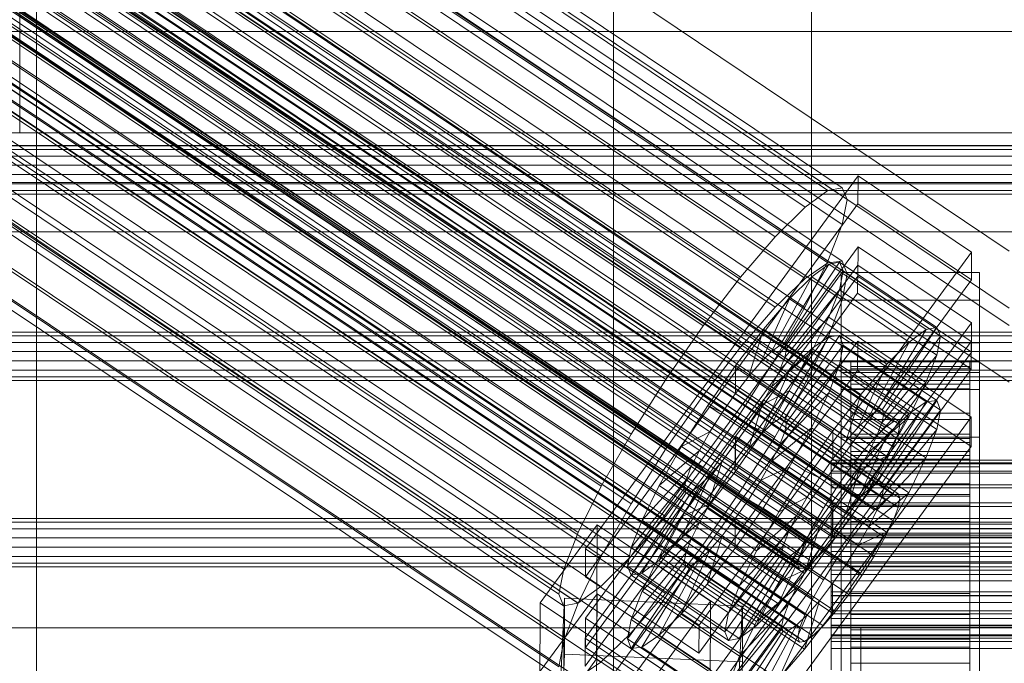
# Model space of a CAD drawing. Header units: millimetres. Extents: x -2233 to 65662, y -50530 to 6847.
# Tile 237 of 256: x -230 to -130, y -33394 to -33329. Entities that reach past the tile are written whole.
import ezdxf

# ---------------------------------------------------------------- set-up
doc = ezdxf.new("R2010")
doc.units = ezdxf.units.MM
for name, color, linetype, lineweight in [('COTAS_O', 1, 'Continuous', 0), ('COTAS_P', 1, 'Continuous', 0), ('frontal_C01', 7, 'Continuous', 0), ('frontal_C01-mix', 7, 'Continuous', 0), ('frontal_C02', 7, 'Continuous', 0), ('frontal_C03', 7, 'Continuous', 0), ('frontal_dosificador', 7, 'Continuous', 0), ('frontal_mezcladora', 7, 'Continuous', 0), ('frontal_secador', 7, 'Continuous', 0)]:
    doc.layers.add(name, color=color, linetype=linetype, lineweight=lineweight)
doc.dimstyles.new('R19_100', dxfattribs={"dimtxt": 250, "dimasz": 150, "dimexe": 150, "dimexo": 80, "dimgap": 100, "dimtad": 1, "dimtih": 1, "dimtoh": 1, "dimdsep": 46, "dimcen": 0.09, "dimadec": 0, "dimazin": 0, "dimtfac": 1, "dimtdec": 4, "dimtofl": 0, "dimtmove": 0, "dimatfit": 3, "dimfxl": 1, "dimtolj": 1, "dimtzin": 0, "dimarcsym": 0})

# ---------------------------------------------------------------- blocks, each defined once
blk = doc.blocks.new('DIM_R32_39')
at = {"layer": 'COTAS_O'}
for p, q in [((-1725, -33700), (-1575, -33655)), ((1725, -33700), (1575, -33655)), ((-1725, -34400), (-1725, -33700)), ((-1725, -33700), (1725, -33700)), ((-1725, -33700), (-1575, -33745)), ((1725, -33700), (1575, -33745)), ((1725, -34400), (1725, -33700))]:
    blk.add_line(p, q, dxfattribs=at)
blk.add_text('3450 O', height=250, dxfattribs=at).set_placement((0, -33600))
blk = doc.blocks.new('DIM_R32_40')
at = {"layer": 'COTAS_P'}
for p, q in [((-150, -32200), (550, -32200)), ((550, -32200), (505, -32350)), ((550, -34800), (550, -32200)), ((550, -32200), (595, -32350)), ((550, -34800), (505, -34650)), ((550, -34800), (595, -34650)), ((-150, -34800), (550, -34800))]:
    blk.add_line(p, q, dxfattribs=at)
blk.add_text('2600 P', height=250, rotation=90, dxfattribs=at).set_placement((450, -33500))
blk = doc.blocks.new('DIM_R32_42')
at = {"layer": 'COTAS_O'}
for p, q in [((-650, -33700), (50, -33700)), ((50, -33700), (5, -33850)), ((50, -34900), (50, -33700)), ((50, -33700), (95, -33850)), ((50, -34900), (5, -34750)), ((50, -34900), (95, -34750)), ((-650, -34900), (50, -34900))]:
    blk.add_line(p, q, dxfattribs=at)
blk.add_text('1200 O', height=250, rotation=90, dxfattribs=at).set_placement((-50, -34300))

msp = doc.modelspace()

# ---------------------------------------------------------------- linework, layer by layer
at = {"layer": 'frontal_C01'}
for p, q in [((-332.629, -33221.933), (-148.32, -33345.802)), ((-331.181, -33221.668), (-146.872, -33345.538)), ((-330.692, -33222.844), (-146.383, -33346.713)), ((-334.938, -33223.619), (-150.629, -33347.489)), ((-355.53, -33225.496), (-141.731, -33369.185)), ((-355.017, -33225.403), (-141.218, -33369.091)), ((-354.844, -33225.819), (-141.045, -33369.507)), ((-331.197, -33225.379), (-146.887, -33349.249)), ((-356.348, -33226.094), (-142.549, -33369.782)), ((-355.022, -33226.717), (-141.224, -33370.406)), ((-337.95, -33226.613), (-153.641, -33350.482)), ((-357.415, -33227.155), (-143.617, -33370.843)), ((-358.659, -33228.606), (-144.861, -33372.295)), ((-355.541, -33228.037), (-141.742, -33371.725)), ((-356.363, -33229.686), (-142.565, -33373.375)), ((-332.659, -33229.102), (-148.35, -33352.971)), ((-146.196, -33374.038), (-359.995, -33230.35)), ((-341.461, -33230.71), (-157.152, -33354.579)), ((-357.434, -33231.554), (-143.635, -33375.243)), ((-361.332, -33232.266), (-147.533, -33375.955)), ((-358.68, -33233.514), (-144.881, -33377.202)), ((-334.981, -33233.758), (-150.672, -33357.627)), ((-362.578, -33234.225), (-148.779, -33377.914)), ((-360.017, -33235.43), (-146.218, -33379.119)), ((-160.922, -33359.5), (-345.231, -33235.63)), ((-363.648, -33236.094), (-149.85, -33379.782)), ((-364.471, -33237.743), (-150.672, -33381.432)), ((-361.352, -33237.174), (-147.554, -33380.862)), ((-362.596, -33238.625), (-148.798, -33382.314)), ((-365.168, -33239.961), (-151.369, -33383.649)), ((-364.989, -33239.062), (-151.191, -33382.751)), ((-363.664, -33239.686), (-149.865, -33383.374)), ((-338.003, -33239.03), (-153.694, -33362.9)), ((-364.995, -33240.377), (-151.196, -33384.066)), ((-364.482, -33240.284), (-150.683, -33383.972)), ((-349.002, -33241.039), (-164.693, -33364.909)), ((-341.52, -33244.56), (-157.211, -33368.429)), ((-352.519, -33246.569), (-168.21, -33370.438)), ((-345.291, -33249.969), (-160.982, -33373.838)), ((-355.541, -33251.841), (-171.232, -33375.71)), ((-349.061, -33254.889), (-164.752, -33378.759)), ((-357.863, -33256.497), (-173.554, -33380.366)), ((-352.572, -33258.986), (-168.263, -33382.855)), ((-359.326, -33260.22), (-175.016, -33384.089)), ((-359.83, -33262.755), (-175.521, -33386.624)), ((-355.584, -33261.98), (-171.275, -33385.849)), ((-357.893, -33263.666), (-173.584, -33387.535)), ((-359.341, -33263.931), (-175.032, -33387.8)), ((-130, -33351.95), (-228.298, -33285.886)), ((-228.298, -33285.886), (-228.298, -33412.164)), ((-228.298, -33417.923), (-228.298, -33291.645)), ((-228.298, -33291.645), (-130, -33357.709)), ((425, -33329.738), (-425, -33329.738)), ((-425, -33341.25), (425, -33341.25)), ((-172.809, -33382.034), (-145.277, -33344.323)), ((-145.289, -33347.146), (-145.277, -33344.323)), ((-145.277, -33344.323), (-133.809, -33352.03)), ((-150.629, -33347.489), (-148.32, -33345.802)), ((-148.32, -33345.802), (-146.872, -33345.538)), ((-146.872, -33345.538), (-146.383, -33346.713)), ((-145.289, -33347.146), (-172.821, -33384.857)), ((-146.383, -33346.713), (-146.887, -33349.249)), ((-133.821, -33354.853), (-145.289, -33347.146)), ((-153.641, -33350.482), (-150.629, -33347.489)), ((-146.887, -33349.249), (-148.35, -33352.971)), ((-157.152, -33354.579), (-153.641, -33350.482)), ((-133.809, -33352.03), (-161.341, -33389.742)), ((-133.809, -33352.03), (-133.821, -33354.853)), ((-172.847, -33391.066), (-145.315, -33353.355)), ((-153.199, -33361.477), (-148.226, -33353.262)), ((-152.686, -33361.383), (-147.143, -33353.064)), ((-148.35, -33352.971), (-150.672, -33357.627)), ((-148.226, -33353.262), (-149.953, -33354.524)), ((-147.143, -33353.064), (-148.226, -33353.262)), ((-148.226, -33353.262), (-138.396, -33359.868)), ((-147.143, -33353.064), (-137.313, -33359.671)), ((-146.777, -33353.944), (-147.143, -33353.064)), ((-145.327, -33356.178), (-145.315, -33353.355)), ((-145.315, -33353.355), (-133.847, -33361.063)), ((-152.513, -33361.8), (-146.777, -33353.944)), ((-147.155, -33355.84), (-146.777, -33353.944)), ((-147, -33356.907), (-147, -33354.084)), ((-147, -33354.084), (-133, -33354.084)), ((-147, -33400.132), (-147, -33354.084)), ((-146.777, -33353.944), (-136.948, -33360.55)), ((-133, -33354.084), (-133, -33356.907)), ((-133, -33354.084), (-133, -33400.132)), ((-161.353, -33392.564), (-133.821, -33354.853)), ((-160.922, -33359.5), (-157.152, -33354.579)), ((-154.017, -33362.075), (-149.953, -33354.524)), ((-149.953, -33354.524), (-152.207, -33356.763)), ((-149.953, -33354.524), (-140.123, -33361.13)), ((-145.327, -33356.178), (-172.859, -33393.889)), ((-152.692, -33362.698), (-147.155, -33355.84)), ((-148.249, -33358.625), (-147.155, -33355.84)), ((-147.155, -33355.84), (-137.325, -33362.447)), ((-133.859, -33363.885), (-145.327, -33356.178)), ((-155.085, -33363.136), (-152.207, -33356.763)), ((-152.207, -33356.763), (-154.833, -33359.827)), ((-152.207, -33356.763), (-142.377, -33363.369)), ((-133, -33356.907), (-147, -33356.907)), ((-147, -33356.907), (-147, -33402.955)), ((-133, -33402.955), (-133, -33356.907)), ((-150.672, -33357.627), (-153.694, -33362.9)), ((-153.21, -33364.017), (-148.249, -33358.625)), ((-149.985, -33362.108), (-148.249, -33358.625)), ((-148.249, -33358.625), (-138.419, -33365.231)), ((-164.693, -33364.909), (-160.922, -33359.5)), ((-154.833, -33359.827), (-157.653, -33363.508)), ((-156.329, -33364.587), (-154.833, -33359.827)), ((-154.833, -33359.827), (-145.003, -33366.434)), ((-138.396, -33359.868), (-143.369, -33368.084)), ((-137.313, -33359.671), (-142.856, -33367.99)), ((-140.123, -33361.13), (-138.396, -33359.868)), ((-138.396, -33359.868), (-137.313, -33359.671)), ((-137.313, -33359.671), (-136.948, -33360.55)), ((-133.847, -33361.063), (-161.379, -33398.774)), ((-140.123, -33361.13), (-144.188, -33368.681)), ((-136.948, -33360.55), (-142.683, -33368.406)), ((-142.377, -33363.369), (-140.123, -33361.13)), ((-136.948, -33360.55), (-137.325, -33362.447)), ((-133.847, -33361.063), (-133.859, -33363.885)), ((-155.085, -33363.136), (-154.017, -33362.075)), ((-154.033, -33365.667), (-149.985, -33362.108)), ((-154.017, -33362.075), (-153.199, -33361.477)), ((-144.188, -33368.681), (-154.017, -33362.075)), ((-153.199, -33361.477), (-152.686, -33361.383)), ((-143.369, -33368.084), (-153.199, -33361.477)), ((-152.513, -33361.8), (-152.692, -33362.698)), ((-142.856, -33367.99), (-152.686, -33361.383)), ((-152.686, -33361.383), (-152.513, -33361.8)), ((-142.683, -33368.406), (-152.513, -33361.8)), ((-152.246, -33366.052), (-149.985, -33362.108)), ((-149.985, -33362.108), (-140.156, -33368.714)), ((-153.694, -33362.9), (-157.211, -33368.429)), ((-156.329, -33364.587), (-155.085, -33363.136)), ((-145.255, -33369.742), (-155.085, -33363.136)), ((-152.692, -33362.698), (-153.21, -33364.017)), ((-142.862, -33369.305), (-152.692, -33362.698)), ((-147, -33365.939), (-147, -33363.116)), ((-147, -33363.116), (-133, -33363.116)), ((-147, -33409.164), (-147, -33363.116)), ((-146, -33373.079), (-146, -33363.082)), ((-146, -33363.082), (-146, -33363.609)), ((-146, -33363.082), (-134, -33363.082)), ((-146, -33363.849), (-146, -33363.082)), ((-137.325, -33362.447), (-142.862, -33369.305)), ((-137.325, -33362.447), (-138.419, -33365.231)), ((-134, -33363.609), (-134, -33363.082)), ((-134, -33363.082), (-134, -33373.079)), ((-134, -33363.082), (-134, -33363.849)), ((-133, -33363.116), (-133, -33365.939)), ((-133, -33363.116), (-133, -33409.164)), ((-161.391, -33401.596), (-133.859, -33363.885)), ((-157.653, -33363.508), (-160.474, -33367.554)), ((-157.653, -33363.508), (-157.665, -33366.331)), ((-147.823, -33370.114), (-157.653, -33363.508)), ((-153.21, -33364.017), (-154.033, -33365.667)), ((-143.38, -33370.624), (-153.21, -33364.017)), ((-146, -33373.329), (-146, -33363.609)), ((-146, -33363.609), (-146, -33365.395)), ((-146, -33363.609), (-134, -33363.609)), ((-146, -33373.442), (-146, -33363.849)), ((-146, -33363.849), (-134, -33363.849)), ((-146, -33365.858), (-146, -33363.849)), ((-142.377, -33363.369), (-145.255, -33369.742)), ((-145.003, -33366.434), (-142.377, -33363.369)), ((-134, -33365.395), (-134, -33363.609)), ((-134, -33363.609), (-134, -33373.329)), ((-134, -33363.849), (-134, -33373.442)), ((-134, -33363.849), (-134, -33365.858)), ((-168.21, -33370.438), (-164.693, -33364.909)), ((-157.665, -33366.331), (-156.329, -33364.587)), ((-146.499, -33371.193), (-156.329, -33364.587)), ((-138.419, -33365.231), (-143.38, -33370.624)), ((-138.419, -33365.231), (-140.156, -33368.714)), ((-154.033, -33365.667), (-155.103, -33367.535)), ((-155.103, -33367.535), (-152.246, -33366.052)), ((-154.877, -33370.187), (-152.246, -33366.052)), ((-144.203, -33372.274), (-154.033, -33365.667)), ((-152.246, -33366.052), (-142.416, -33372.658)), ((-133, -33365.939), (-147, -33365.939)), ((-147, -33365.939), (-147, -33411.987)), ((-146, -33374.175), (-146, -33365.395)), ((-146, -33365.395), (-146, -33368.318)), ((-146, -33365.395), (-134, -33365.395)), ((-146, -33374.394), (-146, -33365.858)), ((-146, -33365.858), (-134, -33365.858)), ((-146, -33368.972), (-146, -33365.858)), ((-134, -33368.318), (-134, -33365.395)), ((-134, -33365.395), (-134, -33374.175)), ((-134, -33365.858), (-134, -33374.394)), ((-134, -33365.858), (-134, -33368.972)), ((-133, -33411.987), (-133, -33365.939)), ((-159.001, -33368.247), (-157.665, -33366.331)), ((-157.665, -33366.331), (-147.835, -33372.937)), ((-147.823, -33370.114), (-145.003, -33366.434)), ((-145.003, -33366.434), (-146.499, -33371.193)), ((-160.474, -33367.554), (-163.105, -33371.69)), ((-159.001, -33368.247), (-160.474, -33367.554)), ((-160.474, -33367.554), (-150.644, -33374.161)), ((-160.247, -33370.206), (-159.001, -33368.247)), ((-149.171, -33374.854), (-159.001, -33368.247)), ((-155.103, -33367.535), (-156.35, -33369.495)), ((-145.274, -33374.142), (-155.103, -33367.535)), ((-146, -33375.559), (-146, -33368.318)), ((-146, -33368.318), (-146, -33372.178)), ((-146, -33368.318), (-134, -33368.318)), ((-143.369, -33368.084), (-144.188, -33368.681)), ((-142.856, -33367.99), (-143.369, -33368.084)), ((-142.683, -33368.406), (-142.856, -33367.99)), ((-134, -33372.178), (-134, -33368.318)), ((-134, -33368.318), (-134, -33375.559)), ((-157.211, -33368.429), (-160.982, -33373.838)), ((-146, -33375.869), (-146, -33368.972)), ((-146, -33368.972), (-134, -33368.972)), ((-146, -33372.98), (-146, -33368.972)), ((-144.188, -33368.681), (-145.255, -33369.742)), ((-140.156, -33368.714), (-144.203, -33372.274)), ((-143.38, -33370.624), (-142.862, -33369.305)), ((-142.862, -33369.305), (-142.683, -33368.406)), ((-142.549, -33369.782), (-141.731, -33369.185)), ((-140.156, -33368.714), (-142.416, -33372.658)), ((-141.731, -33369.185), (-141.218, -33369.091)), ((-141.218, -33369.091), (-141.045, -33369.507)), ((-134, -33368.972), (-134, -33375.869)), ((-134, -33368.972), (-134, -33372.98)), ((-160.247, -33370.206), (-163.105, -33371.69)), ((-161.318, -33372.075), (-160.247, -33370.206)), ((-150.417, -33376.813), (-160.247, -33370.206)), ((-157.698, -33374.234), (-154.877, -33370.187)), ((-156.35, -33369.495), (-157.686, -33371.411)), ((-156.35, -33369.495), (-154.877, -33370.187)), ((-146.52, -33376.101), (-156.35, -33369.495)), ((-154.877, -33370.187), (-145.047, -33376.794)), ((-150.644, -33374.161), (-147.823, -33370.114)), ((-147.835, -33372.937), (-147.823, -33370.114)), ((-145.255, -33369.742), (-146.499, -33371.193)), ((-143.617, -33370.843), (-142.549, -33369.782)), ((-141.045, -33369.507), (-141.224, -33370.406)), ((-171.232, -33375.71), (-168.21, -33370.438)), ((-146.499, -33371.193), (-147.835, -33372.937)), ((-144.861, -33372.295), (-143.617, -33370.843)), ((-144.203, -33372.274), (-143.38, -33370.624)), ((-141.224, -33370.406), (-141.742, -33371.725)), ((-163.105, -33371.69), (-165.365, -33375.634)), ((-161.318, -33372.075), (-165.365, -33375.634)), ((-163.105, -33371.69), (-153.275, -33378.297)), ((-162.14, -33373.724), (-161.318, -33372.075)), ((-151.488, -33378.681), (-161.318, -33372.075)), ((-157.686, -33371.411), (-159.022, -33373.155)), ((-157.686, -33371.411), (-157.698, -33374.234)), ((-147.856, -33378.018), (-157.686, -33371.411)), ((-146.196, -33374.038), (-144.861, -33372.295)), ((-146, -33377.388), (-146, -33372.178)), ((-146, -33372.178), (-146, -33376.713)), ((-146, -33372.178), (-134, -33372.178)), ((-145.274, -33374.142), (-144.203, -33372.274)), ((-141.742, -33371.725), (-142.565, -33373.375)), ((-134, -33376.713), (-134, -33372.178)), ((-134, -33372.178), (-134, -33377.388)), ((-159.022, -33373.155), (-160.518, -33377.914)), ((-159.022, -33373.155), (-160.266, -33374.606)), ((-149.192, -33379.761), (-159.022, -33373.155)), ((-147.835, -33372.937), (-149.171, -33374.854)), ((-148, -33373.442), (-148, -33373.079)), ((-148, -33373.079), (-148, -33373.329)), ((-148, -33373.079), (148, -33373.079)), ((-146, -33377.767), (-146, -33372.98)), ((-146, -33372.98), (-134, -33372.98)), ((-146, -33377.607), (-146, -33372.98)), ((-146, -33373.329), (-146, -33373.079)), ((-134, -33373.079), (-146, -33373.079)), ((-146, -33373.079), (-146, -33373.442)), ((-142.416, -33372.658), (-145.274, -33374.142)), ((-142.416, -33372.658), (-145.047, -33376.794)), ((-134, -33372.98), (-134, -33377.767)), ((-134, -33372.98), (-134, -33377.607)), ((-134, -33373.079), (-134, -33373.329)), ((-134, -33373.442), (-134, -33373.079)), ((-162.14, -33373.724), (-167.102, -33379.117)), ((-160.982, -33373.838), (-164.752, -33378.759)), ((-162.659, -33375.043), (-162.14, -33373.724)), ((-152.311, -33380.331), (-162.14, -33373.724)), ((-160.518, -33377.914), (-157.698, -33374.234)), ((-157.698, -33374.234), (-147.868, -33380.84)), ((-153.275, -33378.297), (-150.644, -33374.161)), ((-150.644, -33374.161), (-149.171, -33374.854)), ((-148, -33373.329), (-148, -33374.175)), ((-148, -33373.329), (148, -33373.329)), ((-148, -33374.394), (-148, -33373.442)), ((-148, -33373.442), (148, -33373.442)), ((-148, -33374.175), (-148, -33375.559)), ((-148, -33374.175), (148, -33374.175)), ((-147.533, -33375.955), (-146.196, -33374.038)), ((-146.52, -33376.101), (-145.274, -33374.142)), ((-146, -33374.175), (-146, -33373.329)), ((-134, -33373.329), (-146, -33373.329)), ((-134, -33373.442), (-146, -33373.442)), ((-146, -33373.442), (-146, -33374.394)), ((-146, -33375.559), (-146, -33374.175)), ((-134, -33374.175), (-146, -33374.175)), ((-142.565, -33373.375), (-143.635, -33375.243)), ((-134, -33373.329), (-134, -33374.175)), ((-134, -33374.394), (-134, -33373.442)), ((-134, -33374.175), (-134, -33375.559)), ((-162.659, -33375.043), (-168.196, -33381.902)), ((-160.266, -33374.606), (-163.144, -33380.979)), ((-162.837, -33375.942), (-162.659, -33375.043)), ((-152.829, -33381.65), (-162.659, -33375.043)), ((-160.266, -33374.606), (-161.333, -33375.667)), ((-150.436, -33381.213), (-160.266, -33374.606)), ((-149.171, -33374.854), (-150.417, -33376.813)), ((-148, -33375.869), (-148, -33374.394)), ((-148, -33374.394), (148, -33374.394)), ((-134, -33374.394), (-146, -33374.394)), ((-146, -33374.394), (-146, -33375.869)), ((-143.635, -33375.243), (-144.881, -33377.202)), ((-134, -33375.869), (-134, -33374.394)), ((-173.554, -33380.366), (-171.232, -33375.71)), ((-162.837, -33375.942), (-168.573, -33383.798)), ((-162.151, -33376.265), (-167.125, -33384.48)), ((-165.365, -33375.634), (-167.102, -33379.117)), ((-161.333, -33375.667), (-165.397, -33383.218)), ((-165.365, -33375.634), (-155.535, -33382.24)), ((-162.664, -33376.358), (-162.837, -33375.942)), ((-153.008, -33382.548), (-162.837, -33375.942)), ((-162.151, -33376.265), (-162.664, -33376.358)), ((-161.333, -33375.667), (-162.151, -33376.265)), ((-152.321, -33382.871), (-162.151, -33376.265)), ((-151.503, -33382.273), (-161.333, -33375.667)), ((-148.779, -33377.914), (-147.533, -33375.955)), ((-148, -33375.559), (-148, -33377.388)), ((-148, -33375.559), (148, -33375.559)), ((-148, -33377.767), (-148, -33375.869)), ((-148, -33375.869), (148, -33375.869)), ((-147.856, -33378.018), (-146.52, -33376.101)), ((-145.047, -33376.794), (-146.52, -33376.101)), ((-146, -33377.388), (-146, -33375.559)), ((-134, -33375.559), (-146, -33375.559)), ((-134, -33375.869), (-146, -33375.869)), ((-146, -33375.869), (-146, -33377.767)), ((-134, -33375.559), (-134, -33377.388)), ((-134, -33377.767), (-134, -33375.869)), ((-162.664, -33376.358), (-168.208, -33384.678)), ((-152.835, -33382.965), (-162.664, -33376.358)), ((-153.275, -33378.297), (-150.417, -33376.813)), ((-150.417, -33376.813), (-151.488, -33378.681)), ((-145.047, -33376.794), (-147.868, -33380.84)), ((-144.881, -33377.202), (-146.218, -33379.119)), ((-146, -33376.713), (-146, -33379.536)), ((-134, -33376.713), (-146, -33376.713)), ((-146, -33376.713), (-146, -33381.614)), ((-134, -33379.536), (-134, -33376.713)), ((-134, -33381.614), (-134, -33376.713)), ((-163.144, -33380.979), (-160.518, -33377.914)), ((-160.518, -33377.914), (-150.688, -33384.521)), ((-149.85, -33379.782), (-148.779, -33377.914)), ((-149.192, -33379.761), (-147.856, -33378.018)), ((-148, -33377.388), (-148, -33379.536)), ((-148, -33377.388), (148, -33377.388)), ((-148, -33379.959), (-148, -33377.767)), ((-148, -33377.767), (148, -33377.767)), ((-147.868, -33380.84), (-147.856, -33378.018)), ((-146, -33379.536), (-146, -33377.388)), ((-134, -33377.388), (-146, -33377.388)), ((-146, -33379.959), (-146, -33377.607)), ((-146, -33377.607), (-134, -33377.607)), ((-146, -33382.539), (-146, -33377.607)), ((-134, -33377.767), (-146, -33377.767)), ((-146, -33377.767), (-146, -33379.959)), ((-134, -33377.388), (-134, -33379.536)), ((-134, -33377.607), (-134, -33379.959)), ((-134, -33377.607), (-134, -33382.539)), ((-134, -33379.959), (-134, -33377.767)), ((-164.752, -33378.759), (-168.263, -33382.855)), ((-167.102, -33379.117), (-168.196, -33381.902)), ((-167.102, -33379.117), (-157.272, -33385.723)), ((-155.535, -33382.24), (-153.275, -33378.297)), ((-155.535, -33382.24), (-151.488, -33378.681)), ((-151.488, -33378.681), (-152.311, -33380.331)), ((-146.218, -33379.119), (-147.554, -33380.862)), ((-177.394, -33387.473), (-171.658, -33379.616)), ((-171.715, -33393.164), (-171.658, -33379.616)), ((-171.658, -33379.616), (-160.19, -33387.324)), ((-150.688, -33384.521), (-149.192, -33379.761)), ((-150.672, -33381.432), (-149.85, -33379.782)), ((-150.436, -33381.213), (-149.192, -33379.761)), ((-148, -33379.536), (-148, -33381.857)), ((148, -33379.536), (-148, -33379.536)), ((-148, -33382.295), (-148, -33379.959)), ((-148, -33379.959), (148, -33379.959)), ((-146, -33379.536), (-134, -33379.536)), ((-146, -33381.857), (-146, -33379.536)), ((-134, -33379.959), (-146, -33379.959)), ((-146, -33379.959), (-146, -33382.295)), ((-134, -33379.536), (-134, -33381.857)), ((-134, -33382.295), (-134, -33379.959)), ((-175.016, -33384.089), (-173.554, -33380.366)), ((-165.397, -33383.218), (-163.144, -33380.979)), ((-163.144, -33380.979), (-153.314, -33387.585)), ((-157.272, -33385.723), (-152.311, -33380.331)), ((-153.314, -33387.585), (-150.436, -33381.213)), ((-152.311, -33380.331), (-152.829, -33381.65)), ((-151.503, -33382.273), (-150.436, -33381.213)), ((-147.868, -33380.84), (-150.688, -33384.521)), ((-147.554, -33380.862), (-148.798, -33382.314)), ((-172.809, -33382.034), (-172.821, -33384.857)), ((-161.341, -33389.742), (-172.809, -33382.034)), ((-168.196, -33381.902), (-168.573, -33383.798)), ((-168.196, -33381.902), (-158.366, -33388.508)), ((-158.366, -33388.508), (-152.829, -33381.65)), ((-157.272, -33385.723), (-155.535, -33382.24)), ((-152.829, -33381.65), (-153.008, -33382.548)), ((-151.191, -33382.751), (-150.672, -33381.432)), ((-148, -33381.857), (-148, -33384.193)), ((-148, -33381.857), (148, -33381.857)), ((-146, -33381.857), (-146, -33381.614)), ((-146, -33381.614), (-146, -33386.546)), ((-146, -33381.614), (-134, -33381.614)), ((-146, -33384.193), (-146, -33381.857)), ((-134, -33381.857), (-146, -33381.857)), ((-134, -33386.546), (-134, -33381.614)), ((-134, -33381.614), (-134, -33381.857)), ((-134, -33381.857), (-134, -33384.193)), ((-168.263, -33382.855), (-171.275, -33385.849)), ((-167.125, -33384.48), (-165.397, -33383.218)), ((-165.397, -33383.218), (-155.567, -33389.825)), ((-158.743, -33390.405), (-153.008, -33382.548)), ((-158.378, -33391.284), (-152.835, -33382.965)), ((-157.295, -33391.086), (-152.321, -33382.871)), ((-155.567, -33389.825), (-151.503, -33382.273)), ((-153.008, -33382.548), (-152.835, -33382.965)), ((-152.835, -33382.965), (-152.321, -33382.871)), ((-152.321, -33382.871), (-151.503, -33382.273)), ((-151.369, -33383.649), (-151.191, -33382.751)), ((-148.798, -33382.314), (-149.865, -33383.374)), ((-148, -33384.616), (-148, -33382.295)), ((-148, -33382.295), (148, -33382.295)), ((-146, -33382.295), (-146, -33382.539)), ((-134, -33382.295), (-146, -33382.295)), ((-146, -33382.295), (-146, -33384.616)), ((-146, -33382.539), (-134, -33382.539)), ((-146, -33387.439), (-146, -33382.539)), ((-134, -33382.539), (-134, -33382.295)), ((-134, -33384.616), (-134, -33382.295)), ((-134, -33382.539), (-134, -33387.439)), ((-175.521, -33386.624), (-175.016, -33384.089)), ((-168.573, -33383.798), (-168.208, -33384.678)), ((-168.573, -33383.798), (-158.743, -33390.405)), ((-151.196, -33384.066), (-151.369, -33383.649)), ((-150.683, -33383.972), (-151.196, -33384.066)), ((-149.865, -33383.374), (-150.683, -33383.972)), ((-148, -33384.193), (-148, -33386.385)), ((-148, -33384.193), (148, -33384.193)), ((-146, -33386.385), (-146, -33384.193)), ((-146, -33384.193), (-146, -33386.546)), ((-134, -33384.193), (-146, -33384.193)), ((-134, -33386.546), (-134, -33384.193)), ((-134, -33384.193), (-134, -33386.385)), ((-172.821, -33384.857), (-161.353, -33392.564)), ((-168.208, -33384.678), (-167.125, -33384.48)), ((-168.208, -33384.678), (-158.378, -33391.284)), ((-167.125, -33384.48), (-157.295, -33391.086)), ((-150.688, -33384.521), (-153.314, -33387.585)), ((-148, -33386.765), (-148, -33384.616)), ((-148, -33384.616), (148, -33384.616)), ((-146, -33384.616), (-146, -33387.439)), ((-134, -33384.616), (-146, -33384.616)), ((-146, -33384.616), (-146, -33386.765)), ((-134, -33387.439), (-134, -33384.616)), ((-134, -33386.765), (-134, -33384.616)), ((-171.275, -33385.849), (-173.584, -33387.535)), ((-158.366, -33388.508), (-157.272, -33385.723)), ((-177.811, -33446.586), (-174.943, -33387.023)), ((-175.032, -33387.8), (-175.521, -33386.624)), ((-174.943, -33392.669), (-174.943, -33387.023)), ((-174.943, -33387.023), (-156.962, -33387.819)), ((-148, -33386.385), (-148, -33388.283)), ((-148, -33386.385), (148, -33386.385)), ((-148, -33388.593), (-148, -33386.765)), ((-148, -33386.765), (148, -33386.765)), ((-146, -33388.283), (-146, -33386.385)), ((-146, -33386.385), (-146, -33391.173)), ((-134, -33386.385), (-146, -33386.385)), ((-146, -33386.546), (-146, -33391.173)), ((-146, -33386.546), (-134, -33386.546)), ((-146, -33386.765), (-146, -33391.974)), ((-134, -33386.765), (-146, -33386.765)), ((-146, -33386.765), (-146, -33388.593)), ((-134, -33391.173), (-134, -33386.385)), ((-134, -33386.385), (-134, -33388.283)), ((-134, -33391.173), (-134, -33386.546)), ((-134, -33391.974), (-134, -33386.765)), ((-134, -33388.593), (-134, -33386.765)), ((-177.394, -33387.473), (-177.451, -33401.021)), ((-165.926, -33395.18), (-177.394, -33387.473)), ((-173.584, -33387.535), (-175.032, -33387.8)), ((-160.19, -33387.324), (-165.926, -33395.18)), ((-160.19, -33387.324), (-160.247, -33400.872)), ((-156.962, -33387.819), (-159.83, -33447.383)), ((-156.962, -33387.819), (-156.962, -33393.466)), ((-153.314, -33387.585), (-155.567, -33389.825)), ((-146, -33387.439), (-134, -33387.439)), ((-146, -33391.974), (-146, -33387.439)), ((-134, -33387.439), (-134, -33391.974)), ((-158.743, -33390.405), (-158.366, -33388.508)), ((-148, -33388.283), (-148, -33389.759)), ((-148, -33388.283), (148, -33388.283)), ((-148, -33389.978), (-148, -33388.593)), ((-148, -33388.593), (148, -33388.593)), ((-146, -33389.759), (-146, -33388.283)), ((-146, -33388.283), (-146, -33395.18)), ((-134, -33388.283), (-146, -33388.283)), ((-146, -33388.593), (-146, -33395.834)), ((-134, -33388.593), (-146, -33388.593)), ((-146, -33388.593), (-146, -33389.978)), ((-134, -33395.18), (-134, -33388.283)), ((-134, -33388.283), (-134, -33389.759)), ((-134, -33395.834), (-134, -33388.593)), ((-134, -33389.978), (-134, -33388.593)), ((-161.353, -33392.564), (-161.341, -33389.742)), ((-155.567, -33389.825), (-157.295, -33391.086)), ((-148, -33389.759), (-148, -33390.71)), ((-148, -33389.759), (148, -33389.759)), ((-148, -33390.824), (-148, -33389.978)), ((-148, -33389.978), (148, -33389.978)), ((-146, -33390.71), (-146, -33389.759)), ((-146, -33389.759), (-146, -33398.295)), ((-134, -33389.759), (-146, -33389.759)), ((-146, -33389.978), (-146, -33398.757)), ((-134, -33389.978), (-146, -33389.978)), ((-146, -33389.978), (-146, -33390.824)), ((-134, -33398.295), (-134, -33389.759)), ((-134, -33389.759), (-134, -33390.71)), ((-134, -33398.757), (-134, -33389.978)), ((-134, -33390.824), (-134, -33389.978)), ((-172.847, -33391.066), (-172.859, -33393.889)), ((-161.379, -33398.774), (-172.847, -33391.066)), ((-158.378, -33391.284), (-158.743, -33390.405)), ((-157.295, -33391.086), (-158.378, -33391.284)), ((-148, -33390.71), (-148, -33391.074)), ((-148, -33390.71), (148, -33390.71)), ((-148, -33391.074), (-148, -33390.824)), ((-148, -33390.824), (148, -33390.824)), ((-148, -33391.074), (148, -33391.074)), ((-146, -33391.074), (-146, -33390.71)), ((-146, -33390.71), (-146, -33400.304)), ((-134, -33390.71), (-146, -33390.71)), ((-146, -33390.824), (-146, -33400.543)), ((-134, -33390.824), (-146, -33390.824)), ((-146, -33390.824), (-146, -33391.074)), ((-146, -33391.074), (-146, -33401.071)), ((-134, -33391.074), (-146, -33391.074)), ((-146, -33391.173), (-146, -33395.18)), ((-146, -33391.173), (-134, -33391.173)), ((-134, -33400.304), (-134, -33390.71)), ((-134, -33390.71), (-134, -33391.074)), ((-134, -33400.543), (-134, -33390.824)), ((-134, -33391.074), (-134, -33390.824)), ((-134, -33401.071), (-134, -33391.074)), ((-134, -33395.18), (-134, -33391.173)), ((-146, -33391.974), (-134, -33391.974)), ((-146, -33395.834), (-146, -33391.974)), ((-134, -33391.974), (-134, -33395.834)), ((-177.811, -33452.232), (-174.943, -33392.669)), ((-171.715, -33393.164), (-177.451, -33401.021)), ((-156.962, -33393.466), (-174.943, -33392.669)), ((-160.247, -33400.872), (-171.715, -33393.164)), ((-159.83, -33453.029), (-156.962, -33393.466))]:
    msp.add_line(p, q, dxfattribs=at)
at = {"layer": 'frontal_C01-mix'}
msp.add_line((-150, -33315), (-150, -33700), dxfattribs=at)
at = {"layer": 'frontal_C02'}
for p, q in [((-332.629, -33229.864), (-148.32, -33353.118)), ((-331.181, -33229.706), (-146.872, -33352.961)), ((-330.692, -33230.989), (-146.383, -33354.244)), ((-334.938, -33231.451), (-150.629, -33354.706)), ((-355.53, -33233.55), (-141.731, -33376.525)), ((-355.017, -33233.494), (-141.218, -33376.47)), ((-354.844, -33233.949), (-141.045, -33376.924)), ((-331.197, -33233.625), (-146.887, -33356.88)), ((-356.348, -33234.113), (-142.549, -33377.088)), ((-355.022, -33234.883), (-141.224, -33377.858)), ((-337.95, -33234.361), (-153.641, -33357.615)), ((-357.415, -33235.143), (-143.617, -33378.119)), ((-358.659, -33236.572), (-144.861, -33379.548)), ((-355.541, -33236.233), (-141.742, -33379.208)), ((-356.363, -33237.906), (-142.565, -33380.882)), ((-332.659, -33237.434), (-148.35, -33360.689)), ((-146.196, -33381.277), (-359.995, -33238.302)), ((-341.461, -33238.393), (-157.152, -33361.648)), ((-357.434, -33239.79), (-143.635, -33382.765)), ((-361.332, -33240.214), (-147.533, -33383.189)), ((-358.68, -33241.754), (-144.881, -33384.73)), ((-362.578, -33242.179), (-148.779, -33385.154)), ((-334.981, -33242.158), (-150.672, -33365.412)), ((-360.017, -33243.667), (-146.218, -33386.642)), ((-160.922, -33366.529), (-345.231, -33243.274)), ((-363.648, -33244.062), (-149.85, -33387.038)), ((-364.471, -33245.736), (-150.672, -33388.711)), ((-361.352, -33245.396), (-147.554, -33388.372)), ((-362.596, -33246.825), (-148.798, -33389.8)), ((-364.989, -33247.086), (-151.191, -33390.061)), ((-363.664, -33247.856), (-149.865, -33390.831)), ((-338.003, -33247.473), (-153.694, -33370.728)), ((-365.168, -33248.02), (-151.369, -33390.995)), ((-364.995, -33248.474), (-151.196, -33391.45)), ((-364.482, -33248.418), (-150.683, -33391.394)), ((-349.002, -33248.671), (-164.693, -33371.926)), ((-341.52, -33253.018), (-157.211, -33376.273)), ((-352.519, -33254.216), (-168.21, -33377.471)), ((-345.291, -33258.415), (-160.982, -33381.67)), ((-355.541, -33259.532), (-171.232, -33382.786)), ((-349.061, -33263.296), (-164.752, -33386.551)), ((-357.863, -33264.255), (-173.554, -33387.509)), ((-352.572, -33267.329), (-168.263, -33390.583)), ((-359.326, -33268.064), (-175.016, -33391.319)), ((-359.83, -33270.7), (-175.521, -33393.955)), ((-355.584, -33270.238), (-171.275, -33393.492)), ((-359.341, -33271.983), (-175.032, -33395.238)), ((-357.893, -33271.825), (-173.584, -33395.08)), ((-130, -33359.453), (-228.298, -33293.718)), ((-228.298, -33293.718), (-228.298, -33584.212)), ((-228.298, -33589.943), (-228.298, -33299.448)), ((-228.298, -33299.448), (-130, -33365.184)), ((-172.809, -33389.026), (-145.277, -33351.504)), ((-145.289, -33354.485), (-145.277, -33351.504)), ((-145.277, -33351.504), (-133.809, -33359.173)), ((-150.629, -33354.706), (-148.32, -33353.118)), ((-148.32, -33353.118), (-146.872, -33352.961)), ((-146.872, -33352.961), (-146.383, -33354.244)), ((-146.383, -33354.244), (-146.887, -33356.88)), ((-145.289, -33354.485), (-172.821, -33392.007)), ((-153.641, -33357.615), (-150.629, -33354.706)), ((-133.821, -33362.154), (-145.289, -33354.485)), ((-146.887, -33356.88), (-148.35, -33360.689)), ((-157.152, -33361.648), (-153.641, -33357.615)), ((-133.809, -33359.173), (-161.341, -33396.696)), ((-133.809, -33359.173), (-133.821, -33362.154)), ((-172.847, -33398.564), (-145.315, -33361.042)), ((-153.199, -33368.856), (-148.226, -33360.596)), ((-152.686, -33368.8), (-147.143, -33360.478)), ((-148.35, -33360.689), (-150.672, -33365.412)), ((-148.226, -33360.596), (-149.953, -33361.784)), ((-147.143, -33360.478), (-148.226, -33360.596)), ((-148.226, -33360.596), (-138.396, -33367.17)), ((-147.143, -33360.478), (-137.313, -33367.052)), ((-146.777, -33361.438), (-147.143, -33360.478)), ((-147, -33364.196), (-147, -33361.216)), ((-147, -33361.216), (-133, -33361.216)), ((-147, -33407.034), (-147, -33361.216)), ((-145.327, -33364.022), (-145.315, -33361.042)), ((-145.315, -33361.042), (-133.847, -33368.711)), ((-133, -33361.216), (-133, -33364.196)), ((-133, -33361.216), (-133, -33407.034)), ((-161.353, -33399.676), (-133.821, -33362.154)), ((-160.922, -33366.529), (-157.152, -33361.648)), ((-154.017, -33369.419), (-149.953, -33361.784)), ((-152.513, -33369.255), (-146.777, -33361.438)), ((-149.953, -33361.784), (-152.207, -33363.96)), ((-149.953, -33361.784), (-140.123, -33368.357)), ((-147.155, -33363.41), (-146.777, -33361.438)), ((-146.777, -33361.438), (-136.948, -33368.011)), ((-145.327, -33364.022), (-172.859, -33401.545)), ((-155.085, -33370.45), (-152.207, -33363.96)), ((-152.207, -33363.96), (-154.833, -33366.976)), ((-152.692, -33370.189), (-147.155, -33363.41)), ((-152.207, -33363.96), (-142.377, -33370.533)), ((-148.249, -33366.259), (-147.155, -33363.41)), ((-147.155, -33363.41), (-137.325, -33369.983)), ((-133, -33364.196), (-147, -33364.196)), ((-147, -33364.196), (-147, -33410.015)), ((-133.859, -33371.691), (-145.327, -33364.022)), ((-133, -33410.015), (-133, -33364.196)), ((-150.672, -33365.412), (-153.694, -33370.728)), ((-153.21, -33371.539), (-148.249, -33366.259)), ((-149.985, -33369.792), (-148.249, -33366.259)), ((-148.249, -33366.259), (-138.419, -33372.833)), ((-164.693, -33371.926), (-160.922, -33366.529)), ((-154.833, -33366.976), (-157.653, -33370.627)), ((-156.329, -33371.878), (-154.833, -33366.976)), ((-154.833, -33366.976), (-145.003, -33373.55)), ((-138.396, -33367.17), (-143.369, -33375.43)), ((-137.313, -33367.052), (-142.856, -33375.374)), ((-140.123, -33368.357), (-138.396, -33367.17)), ((-138.396, -33367.17), (-137.313, -33367.052)), ((-137.313, -33367.052), (-136.948, -33368.011)), ((-136.948, -33368.011), (-142.683, -33375.829)), ((-136.948, -33368.011), (-137.325, -33369.983)), ((-133.847, -33368.711), (-161.379, -33406.233)), ((-154.017, -33369.419), (-153.199, -33368.856)), ((-153.199, -33368.856), (-152.686, -33368.8)), ((-143.369, -33375.43), (-153.199, -33368.856)), ((-152.513, -33369.255), (-152.692, -33370.189)), ((-142.856, -33375.374), (-152.686, -33368.8)), ((-152.686, -33368.8), (-152.513, -33369.255)), ((-142.683, -33375.829), (-152.513, -33369.255)), ((-140.123, -33368.357), (-144.188, -33375.992)), ((-142.377, -33370.533), (-140.123, -33368.357)), ((-133.847, -33368.711), (-133.859, -33371.691)), ((-155.085, -33370.45), (-154.017, -33369.419)), ((-154.033, -33373.212), (-149.985, -33369.792)), ((-144.188, -33375.992), (-154.017, -33369.419)), ((-152.692, -33370.189), (-153.21, -33371.539)), ((-142.862, -33376.763), (-152.692, -33370.189)), ((-152.246, -33373.768), (-149.985, -33369.792)), ((-149.985, -33369.792), (-140.156, -33376.366)), ((-137.325, -33369.983), (-142.862, -33376.763)), ((-137.325, -33369.983), (-138.419, -33372.833)), ((-157.653, -33370.627), (-160.474, -33374.665)), ((-157.653, -33370.627), (-157.665, -33373.608)), ((-147.823, -33377.201), (-157.653, -33370.627)), ((-153.694, -33370.728), (-157.211, -33376.273)), ((-156.329, -33371.878), (-155.085, -33370.45)), ((-145.255, -33377.023), (-155.085, -33370.45)), ((-147, -33373.734), (-147, -33370.753)), ((-147, -33370.753), (-133, -33370.753)), ((-147, -33416.572), (-147, -33370.753)), ((-146, -33380.437), (-146, -33370.445)), ((-146, -33370.445), (-146, -33370.891)), ((-146, -33370.445), (-134, -33370.445)), ((-146, -33371.293), (-146, -33370.445)), ((-146, -33380.648), (-146, -33370.891)), ((-146, -33370.891), (-146, -33372.601)), ((-146, -33370.891), (-134, -33370.891)), ((-146, -33380.838), (-146, -33371.293)), ((-146, -33371.293), (-134, -33371.293)), ((-146, -33373.377), (-146, -33371.293)), ((-142.377, -33370.533), (-145.255, -33377.023)), ((-145.003, -33373.55), (-142.377, -33370.533)), ((-134, -33370.891), (-134, -33370.445)), ((-134, -33370.445), (-134, -33380.437)), ((-134, -33370.445), (-134, -33371.293)), ((-134, -33372.601), (-134, -33370.891)), ((-134, -33370.891), (-134, -33380.648)), ((-134, -33371.293), (-134, -33380.838)), ((-134, -33371.293), (-134, -33373.377)), ((-133, -33370.753), (-133, -33373.734)), ((-133, -33370.753), (-133, -33416.572)), ((-168.21, -33377.471), (-164.693, -33371.926)), ((-161.391, -33409.214), (-133.859, -33371.691)), ((-157.665, -33373.608), (-156.329, -33371.878)), ((-146.499, -33378.452), (-156.329, -33371.878)), ((-153.21, -33371.539), (-154.033, -33373.212)), ((-143.38, -33378.112), (-153.21, -33371.539)), ((-154.033, -33373.212), (-155.103, -33375.096)), ((-144.203, -33379.786), (-154.033, -33373.212)), ((-146, -33381.458), (-146, -33372.601)), ((-146, -33372.601), (-146, -33375.457)), ((-146, -33372.601), (-134, -33372.601)), ((-138.419, -33372.833), (-143.38, -33378.112)), ((-138.419, -33372.833), (-140.156, -33376.366)), ((-134, -33375.457), (-134, -33372.601)), ((-134, -33372.601), (-134, -33381.458)), ((-159.001, -33375.52), (-157.665, -33373.608)), ((-157.665, -33373.608), (-147.835, -33380.182)), ((-155.103, -33375.096), (-152.246, -33373.768)), ((-154.877, -33377.916), (-152.246, -33373.768)), ((-152.246, -33373.768), (-142.416, -33380.342)), ((-147.823, -33377.201), (-145.003, -33373.55)), ((-133, -33373.734), (-147, -33373.734)), ((-147, -33373.734), (-147, -33419.552)), ((-145.003, -33373.55), (-146.499, -33378.452)), ((-146, -33381.825), (-146, -33373.377)), ((-146, -33373.377), (-134, -33373.377)), ((-146, -33376.554), (-146, -33373.377)), ((-134, -33373.377), (-134, -33381.825)), ((-134, -33373.377), (-134, -33376.554)), ((-133, -33419.552), (-133, -33373.734)), ((-160.474, -33374.665), (-163.105, -33378.812)), ((-159.001, -33375.52), (-160.474, -33374.665)), ((-160.474, -33374.665), (-150.644, -33381.238)), ((-155.103, -33375.096), (-156.35, -33377.061)), ((-145.274, -33381.669), (-155.103, -33375.096)), ((-157.211, -33376.273), (-160.982, -33381.67)), ((-160.247, -33377.485), (-159.001, -33375.52)), ((-149.171, -33382.094), (-159.001, -33375.52)), ((-146, -33382.811), (-146, -33375.457)), ((-146, -33375.457), (-146, -33379.265)), ((-146, -33375.457), (-134, -33375.457)), ((-144.188, -33375.992), (-145.255, -33377.023)), ((-143.369, -33375.43), (-144.188, -33375.992)), ((-142.856, -33375.374), (-143.369, -33375.43)), ((-142.862, -33376.763), (-142.683, -33375.829)), ((-142.683, -33375.829), (-142.856, -33375.374)), ((-134, -33379.265), (-134, -33375.457)), ((-134, -33375.457), (-134, -33382.811)), ((-156.35, -33377.061), (-157.686, -33378.973)), ((-156.35, -33377.061), (-154.877, -33377.916)), ((-146.52, -33383.634), (-156.35, -33377.061)), ((-150.644, -33381.238), (-147.823, -33377.201)), ((-147.835, -33380.182), (-147.823, -33377.201)), ((-145.255, -33377.023), (-146.499, -33378.452)), ((-146, -33383.331), (-146, -33376.554)), ((-146, -33376.554), (-134, -33376.554)), ((-146, -33380.609), (-146, -33376.554)), ((-140.156, -33376.366), (-144.203, -33379.786)), ((-143.617, -33378.119), (-142.549, -33377.088)), ((-143.38, -33378.112), (-142.862, -33376.763)), ((-142.549, -33377.088), (-141.731, -33376.525)), ((-140.156, -33376.366), (-142.416, -33380.342)), ((-141.731, -33376.525), (-141.218, -33376.47)), ((-141.045, -33376.924), (-141.224, -33377.858)), ((-141.218, -33376.47), (-141.045, -33376.924)), ((-134, -33376.554), (-134, -33383.331)), ((-134, -33376.554), (-134, -33380.609)), ((-171.232, -33382.786), (-168.21, -33377.471)), ((-160.247, -33377.485), (-163.105, -33378.812)), ((-161.318, -33379.368), (-160.247, -33377.485)), ((-150.417, -33384.059), (-160.247, -33377.485)), ((-157.698, -33381.953), (-154.877, -33377.916)), ((-154.877, -33377.916), (-145.047, -33384.49)), ((-144.861, -33379.548), (-143.617, -33378.119)), ((-144.203, -33379.786), (-143.38, -33378.112)), ((-141.224, -33377.858), (-141.742, -33379.208)), ((-163.105, -33378.812), (-165.365, -33382.788)), ((-163.105, -33378.812), (-153.275, -33385.386)), ((-157.686, -33378.973), (-159.022, -33380.702)), ((-157.686, -33378.973), (-157.698, -33381.953)), ((-147.856, -33385.546), (-157.686, -33378.973)), ((-146.499, -33378.452), (-147.835, -33380.182)), ((-141.742, -33379.208), (-142.565, -33380.882)), ((-161.318, -33379.368), (-165.365, -33382.788)), ((-162.14, -33381.042), (-161.318, -33379.368)), ((-151.488, -33385.942), (-161.318, -33379.368)), ((-147.835, -33380.182), (-149.171, -33382.094)), ((-146.196, -33381.277), (-144.861, -33379.548)), ((-146, -33384.615), (-146, -33379.265)), ((-146, -33379.265), (-146, -33383.766)), ((-146, -33379.265), (-134, -33379.265)), ((-145.274, -33381.669), (-144.203, -33379.786)), ((-134, -33383.766), (-134, -33379.265)), ((-134, -33379.265), (-134, -33384.615)), ((-162.14, -33381.042), (-167.102, -33386.322)), ((-162.659, -33382.392), (-162.14, -33381.042)), ((-152.311, -33387.616), (-162.14, -33381.042)), ((-159.022, -33380.702), (-160.518, -33385.605)), ((-159.022, -33380.702), (-160.266, -33382.131)), ((-149.192, -33387.276), (-159.022, -33380.702)), ((-153.275, -33385.386), (-150.644, -33381.238)), ((-150.644, -33381.238), (-149.171, -33382.094)), ((-148, -33380.838), (-148, -33380.437)), ((-148, -33380.437), (-148, -33380.648)), ((-148, -33380.437), (148, -33380.437)), ((-148, -33380.648), (-148, -33381.458)), ((-148, -33380.648), (148, -33380.648)), ((-148, -33381.825), (-148, -33380.838)), ((-148, -33380.838), (148, -33380.838)), ((-146, -33380.648), (-146, -33380.437)), ((-134, -33380.437), (-146, -33380.437)), ((-146, -33380.437), (-146, -33380.838)), ((-146, -33385.251), (-146, -33380.609)), ((-146, -33380.609), (-134, -33380.609)), ((-146, -33385.265), (-146, -33380.609)), ((-146, -33381.458), (-146, -33380.648)), ((-134, -33380.648), (-146, -33380.648)), ((-134, -33380.838), (-146, -33380.838)), ((-146, -33380.838), (-146, -33381.825)), ((-142.416, -33380.342), (-145.274, -33381.669)), ((-142.416, -33380.342), (-145.047, -33384.49)), ((-142.565, -33380.882), (-143.635, -33382.765)), ((-134, -33380.437), (-134, -33380.648)), ((-134, -33380.838), (-134, -33380.437)), ((-134, -33380.609), (-134, -33385.251)), ((-134, -33380.609), (-134, -33385.265)), ((-134, -33380.648), (-134, -33381.458)), ((-134, -33381.825), (-134, -33380.838)), ((-160.982, -33381.67), (-164.752, -33386.551)), ((-160.266, -33382.131), (-163.144, -33388.621)), ((-160.266, -33382.131), (-161.333, -33383.162)), ((-160.518, -33385.605), (-157.698, -33381.953)), ((-150.436, -33388.705), (-160.266, -33382.131)), ((-157.698, -33381.953), (-147.868, -33388.527)), ((-149.171, -33382.094), (-150.417, -33384.059)), ((-148, -33381.458), (-148, -33382.811)), ((-148, -33381.458), (148, -33381.458)), ((-148, -33383.331), (-148, -33381.825)), ((-148, -33381.825), (148, -33381.825)), ((-147.533, -33383.189), (-146.196, -33381.277)), ((-146.52, -33383.634), (-145.274, -33381.669)), ((-146, -33382.811), (-146, -33381.458)), ((-134, -33381.458), (-146, -33381.458)), ((-134, -33381.825), (-146, -33381.825)), ((-146, -33381.825), (-146, -33383.331)), ((-134, -33381.458), (-134, -33382.811)), ((-134, -33383.331), (-134, -33381.825)), ((-173.554, -33387.509), (-171.232, -33382.786)), ((-162.659, -33382.392), (-168.196, -33389.171)), ((-165.365, -33382.788), (-167.102, -33386.322)), ((-161.333, -33383.162), (-165.397, -33390.797)), ((-165.365, -33382.788), (-155.535, -33389.362)), ((-162.837, -33383.326), (-162.659, -33382.392)), ((-152.829, -33388.965), (-162.659, -33382.392)), ((-161.333, -33383.162), (-162.151, -33383.725)), ((-151.503, -33389.736), (-161.333, -33383.162)), ((-148.779, -33385.154), (-147.533, -33383.189)), ((-148, -33382.811), (-148, -33384.615)), ((-148, -33382.811), (148, -33382.811)), ((-146, -33384.615), (-146, -33382.811)), ((-134, -33382.811), (-146, -33382.811)), ((-143.635, -33382.765), (-144.881, -33384.73)), ((-134, -33382.811), (-134, -33384.615)), ((-162.837, -33383.326), (-168.573, -33391.143)), ((-162.664, -33383.78), (-168.208, -33392.103)), ((-162.151, -33383.725), (-167.125, -33391.985)), ((-162.664, -33383.78), (-162.837, -33383.326)), ((-153.008, -33389.899), (-162.837, -33383.326)), ((-162.151, -33383.725), (-162.664, -33383.78)), ((-152.835, -33390.354), (-162.664, -33383.78)), ((-152.321, -33390.298), (-162.151, -33383.725)), ((-153.275, -33385.386), (-150.417, -33384.059)), ((-150.417, -33384.059), (-151.488, -33385.942)), ((-148, -33385.251), (-148, -33383.331)), ((-148, -33383.331), (148, -33383.331)), ((-147.856, -33385.546), (-146.52, -33383.634)), ((-145.047, -33384.49), (-146.52, -33383.634)), ((-134, -33383.331), (-146, -33383.331)), ((-146, -33383.331), (-146, -33385.251)), ((-146, -33383.766), (-146, -33386.747)), ((-134, -33383.766), (-146, -33383.766)), ((-146, -33383.766), (-146, -33388.653)), ((-134, -33385.251), (-134, -33383.331)), ((-134, -33386.747), (-134, -33383.766)), ((-134, -33388.653), (-134, -33383.766)), ((-149.85, -33387.038), (-148.779, -33385.154)), ((-148, -33384.615), (-148, -33386.747)), ((-148, -33384.615), (148, -33384.615)), ((-145.047, -33384.49), (-147.868, -33388.527)), ((-144.881, -33384.73), (-146.218, -33386.642)), ((-146, -33386.747), (-146, -33384.615)), ((-134, -33384.615), (-146, -33384.615)), ((-134, -33384.615), (-134, -33386.747)), ((-163.144, -33388.621), (-160.518, -33385.605)), ((-160.518, -33385.605), (-150.688, -33392.178)), ((-155.535, -33389.362), (-153.275, -33385.386)), ((-155.535, -33389.362), (-151.488, -33385.942)), ((-151.488, -33385.942), (-152.311, -33387.616)), ((-149.192, -33387.276), (-147.856, -33385.546)), ((-148, -33387.457), (-148, -33385.251)), ((-148, -33385.251), (148, -33385.251)), ((-147.868, -33388.527), (-147.856, -33385.546)), ((-134, -33385.251), (-146, -33385.251)), ((-146, -33385.251), (-146, -33387.457)), ((-146, -33387.457), (-146, -33385.265)), ((-146, -33385.265), (-134, -33385.265)), ((-146, -33390.205), (-146, -33385.265)), ((-134, -33387.457), (-134, -33385.251)), ((-134, -33385.265), (-134, -33387.457)), ((-134, -33385.265), (-134, -33390.205)), ((-177.394, -33394.386), (-171.658, -33386.569)), ((-171.715, -33400.875), (-171.658, -33386.569)), ((-171.658, -33386.569), (-160.19, -33394.238)), ((-164.752, -33386.551), (-168.263, -33390.583)), ((-167.102, -33386.322), (-168.196, -33389.171)), ((-167.102, -33386.322), (-157.272, -33392.895)), ((-150.672, -33388.711), (-149.85, -33387.038)), ((-148, -33386.747), (-148, -33389.062)), ((148, -33386.747), (-148, -33386.747)), ((-146.218, -33386.642), (-147.554, -33388.372)), ((-146, -33386.747), (-134, -33386.747)), ((-146, -33389.062), (-146, -33386.747)), ((-134, -33386.747), (-134, -33389.062)), ((-175.016, -33391.319), (-173.554, -33387.509)), ((-157.272, -33392.895), (-152.311, -33387.616)), ((-152.311, -33387.616), (-152.829, -33388.965)), ((-150.688, -33392.178), (-149.192, -33387.276)), ((-150.436, -33388.705), (-149.192, -33387.276)), ((-148, -33389.797), (-148, -33387.457)), ((-148, -33387.457), (148, -33387.457)), ((-134, -33387.457), (-146, -33387.457)), ((-146, -33387.457), (-146, -33389.797)), ((-134, -33389.797), (-134, -33387.457)), ((-172.809, -33389.026), (-172.821, -33392.007)), ((-161.341, -33396.696), (-172.809, -33389.026)), ((-168.196, -33389.171), (-168.573, -33391.143)), ((-168.196, -33389.171), (-158.366, -33395.745)), ((-165.397, -33390.797), (-163.144, -33388.621)), ((-163.144, -33388.621), (-153.314, -33395.195)), ((-158.366, -33395.745), (-152.829, -33388.965)), ((-153.314, -33395.195), (-150.436, -33388.705)), ((-152.829, -33388.965), (-153.008, -33389.899)), ((-151.503, -33389.736), (-150.436, -33388.705)), ((-151.191, -33390.061), (-150.672, -33388.711)), ((-147.868, -33388.527), (-150.688, -33392.178)), ((-147.554, -33388.372), (-148.798, -33389.8)), ((-148, -33389.062), (-148, -33391.402)), ((-148, -33389.062), (148, -33389.062)), ((-146, -33389.062), (-146, -33388.653)), ((-146, -33388.653), (-146, -33393.593)), ((-146, -33388.653), (-134, -33388.653)), ((-146, -33391.402), (-146, -33389.062)), ((-134, -33389.062), (-146, -33389.062)), ((-134, -33393.593), (-134, -33388.653)), ((-134, -33388.653), (-134, -33389.062)), ((-134, -33389.062), (-134, -33391.402)), ((-158.743, -33397.717), (-153.008, -33389.899)), ((-157.272, -33392.895), (-155.535, -33389.362)), ((-155.567, -33397.371), (-151.503, -33389.736)), ((-153.008, -33389.899), (-152.835, -33390.354)), ((-152.321, -33390.298), (-151.503, -33389.736)), ((-151.369, -33390.995), (-151.191, -33390.061)), ((-148.798, -33389.8), (-149.865, -33390.831)), ((-148, -33392.112), (-148, -33389.797)), ((-148, -33389.797), (148, -33389.797)), ((-146, -33389.797), (-146, -33390.205)), ((-134, -33389.797), (-146, -33389.797)), ((-146, -33389.797), (-146, -33392.112)), ((-146, -33390.205), (-134, -33390.205)), ((-146, -33395.092), (-146, -33390.205)), ((-134, -33390.205), (-134, -33389.797)), ((-134, -33392.112), (-134, -33389.797)), ((-134, -33390.205), (-134, -33395.092)), ((-168.263, -33390.583), (-171.275, -33393.492)), ((-168.573, -33391.143), (-168.208, -33392.103)), ((-168.573, -33391.143), (-158.743, -33397.717)), ((-167.125, -33391.985), (-165.397, -33390.797)), ((-165.397, -33390.797), (-155.567, -33397.371)), ((-158.378, -33398.676), (-152.835, -33390.354)), ((-157.295, -33398.558), (-152.321, -33390.298)), ((-152.835, -33390.354), (-152.321, -33390.298)), ((-151.196, -33391.45), (-151.369, -33390.995)), ((-149.865, -33390.831), (-150.683, -33391.394)), ((-175.521, -33393.955), (-175.016, -33391.319)), ((-172.821, -33392.007), (-161.353, -33399.676)), ((-168.208, -33392.103), (-167.125, -33391.985)), ((-168.208, -33392.103), (-158.378, -33398.676)), ((-167.125, -33391.985), (-157.295, -33398.558)), ((-150.688, -33392.178), (-153.314, -33395.195)), ((-150.683, -33391.394), (-151.196, -33391.45)), ((-148, -33391.402), (-148, -33393.607)), ((-148, -33391.402), (148, -33391.402)), ((-148, -33394.244), (-148, -33392.112)), ((-148, -33392.112), (148, -33392.112)), ((-146, -33393.607), (-146, -33391.402)), ((-146, -33391.402), (-146, -33393.593)), ((-134, -33391.402), (-146, -33391.402)), ((-146, -33392.112), (-146, -33395.092)), ((-134, -33392.112), (-146, -33392.112)), ((-146, -33392.112), (-146, -33394.244)), ((-134, -33393.593), (-134, -33391.402)), ((-134, -33391.402), (-134, -33393.607)), ((-134, -33395.092), (-134, -33392.112)), ((-134, -33394.244), (-134, -33392.112)), ((-158.366, -33395.745), (-157.272, -33392.895)), ((-171.275, -33393.492), (-173.584, -33395.08)), ((-146, -33393.593), (-146, -33398.249)), ((-146, -33393.593), (-134, -33393.593)), ((-134, -33398.249), (-134, -33393.593))]:
    msp.add_line(p, q, dxfattribs=at)
at = {"layer": 'frontal_C03'}
for p, q in [((1250, -33341.281), (-1250, -33341.281)), ((1250, -33341.668), (-1250, -33341.668)), ((1250, -33342.333), (-1250, -33342.333)), ((-1250, -33343.266), (1250, -33343.266)), ((1250, -33344.207), (-1250, -33344.207)), ((1250, -33345.14), (-1250, -33345.14)), ((1250, -33345.806), (-1250, -33345.806)), ((1250, -33346.192), (-1250, -33346.192)), ((1250, -33360.115), (-1250, -33360.115)), ((1250, -33360.501), (-1250, -33360.501)), ((1250, -33361.167), (-1250, -33361.167)), ((-1250, -33362.1), (1250, -33362.1)), ((1250, -33363.041), (-1250, -33363.041)), ((1250, -33363.974), (-1250, -33363.974)), ((1250, -33364.64), (-1250, -33364.64)), ((1250, -33365.026), (-1250, -33365.026)), ((1250, -33378.949), (-1250, -33378.949)), ((1250, -33379.335), (-1250, -33379.335)), ((1250, -33380.001), (-1250, -33380.001)), ((-1250, -33380.934), (1250, -33380.934)), ((1250, -33381.875), (-1250, -33381.875)), ((1250, -33382.808), (-1250, -33382.808)), ((1250, -33383.473), (-1250, -33383.473)), ((1250, -33383.86), (-1250, -33383.86))]:
    msp.add_line(p, q, dxfattribs=at)
at = {"layer": 'frontal_dosificador'}
for p, q in [((-170, -33800), (-170, -32240)), ((-230, -33340), (-230, -33280)), ((-170, -33340), (-170, -33280)), ((-170, -33340), (-230, -33340))]:
    msp.add_line(p, q, dxfattribs=at)
at = {"layer": 'frontal_mezcladora'}
for p, q in [((-980, -33340), (-80, -33340)), ((-980, -33390), (-80, -33390)), ((-175, -33390), (-145, -33390)), ((-175, -33428.8), (-175, -33390)), ((-145, -33428.8), (-145, -33390))]:
    msp.add_line(p, q, dxfattribs=at)
at = {"layer": 'frontal_secador'}
for p, q in [((-1250, -33345), (1250, -33345)), ((-1250, -33350), (1250, -33350))]:
    msp.add_line(p, q, dxfattribs=at)

# ---------------------------------------------------------------- dimensions: what is measured, and where the dimension line sits
at = {"layer": 'COTAS_O'}
for p1, p2, distance, picture, middle in [((-650, -34900), (-650, -33700), -700, 'DIM_R32_42', (50, -34300)), ((-1725, -34400), (1725, -34400), 700, 'DIM_R32_39', (0, -33700))]:
    dim = msp.add_aligned_dim(p1=p1, p2=p2, distance=distance, text='<> O', dimstyle='R19_100', dxfattribs=at)
    dim.commit()
    dim.dimension.update_dxf_attribs({"geometry": picture, "text_midpoint": middle})
at = {"layer": 'COTAS_P'}
dim = msp.add_aligned_dim(p1=(-150, -34800), p2=(-150, -32200), distance=-700, text='<> P', dimstyle='R19_100', dxfattribs=at)
dim.commit()
dim.dimension.update_dxf_attribs({"geometry": 'DIM_R32_40', "text_midpoint": (550, -33500)})

doc.saveas('drawing.dxf')
